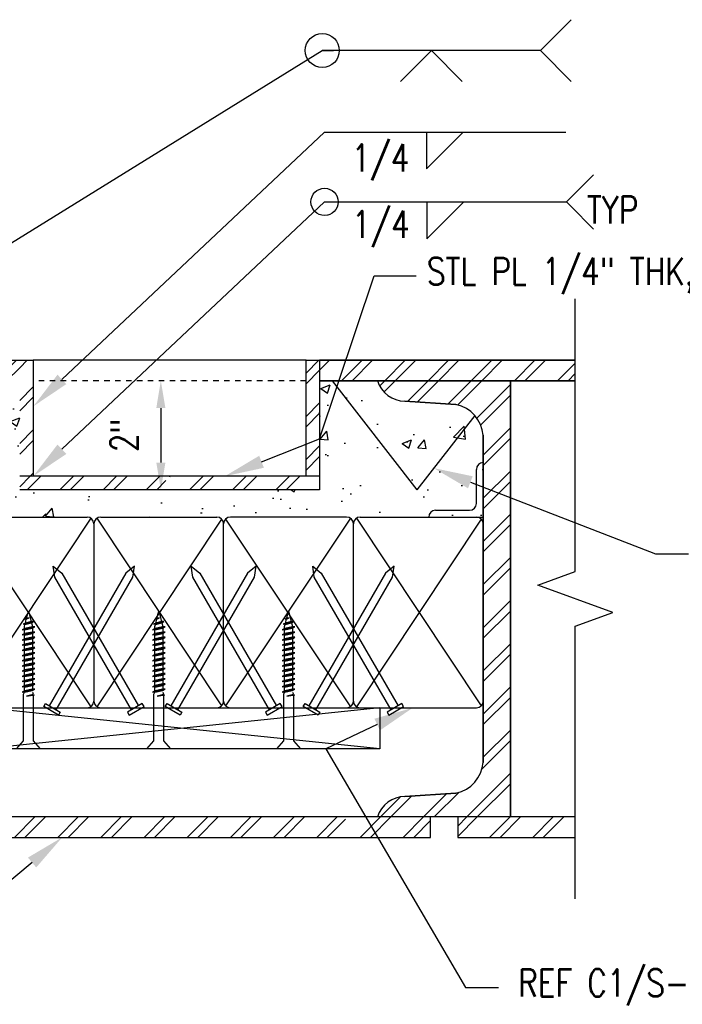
# Model space of a CAD drawing. Header units: inches. Extents: x -39 to 824, y 26 to 218.
# Tile 5 of 13: x 105 to 117, y 46 to 64. Entities that reach past the tile are written whole.
import ezdxf
from ezdxf import colors
from ezdxf.entities.mleader import LeaderData, LeaderLine
from ezdxf.math import Vec2, Vec3

# ---------------------------------------------------------------- set-up
doc = ezdxf.new("R2010")
doc.units = ezdxf.units.IN
doc.header["$MEASUREMENT"] = 0
doc.linetypes.add('Hidden 3_32_', pattern=[0.140625, 0.09375, -0.046875])
for name, color, linetype in [('A-DETL-HDLN', 3, 'Hidden 3_32_'), ('A-DETL-MEDM', 3, 'Continuous'), ('A-DETL-THIN', 1, 'Continuous'), ('G-ANNO-TEXT', 2, 'Continuous'), ('S-ANNO-DIMS', 1, 'Continuous'), ('S-ANNO-NOTE', 2, 'Continuous')]:
    doc.layers.add(name, color=color, linetype=linetype)
doc.layers.add('M-DETL-PATT', color=9, linetype='Continuous', true_color=0x808080)
doc.styles.add('Annotative', font='romans.shx', dxfattribs={"width": 0.8, "height": 0.125})
doc.dimstyles.new('Annotative', dxfattribs={"dimscale": 0, "dimtxt": 0.125, "dimasz": 0.125, "dimexe": 0.18, "dimexo": 0.0625, "dimgap": 0.09375, "dimtad": 1, "dimdec": 3, "dimzin": 3, "dimdsep": 46, "dimlunit": 4, "dimtxsty": 'Annotative', "dimcen": 0.09, "dimclrt": 2, "dimazin": 2, "dimtfac": 1, "dimtdec": 3, "dimtmove": 0, "dimatfit": 0, "dimfxl": 1, "dimtfill": 1, "dimfrac": 2, "dimtolj": 1, "dimtzin": 0, "dimarcsym": 0})
pattern_1 = [(45, (25.9331, -36), (-0.3959798, 0.3959798), []), (45, (25.9331, -35.4), (-0.3959798, 0.3959798), [])]

# ---------------------------------------------------------------- blocks, each defined once
blk = doc.blocks.new('HDR-Si_Weld-Symbol - Bottom-1969923-WELD DETAIL AT DOOR EDGE')
at = {"layer": 'S-ANNO-NOTE'}
for p, q in [((-0.4375, 0), (0.6709, 0)), ((0.0313, -0.1691), (0.2004, 0)), ((0.0313, 0), (0.0313, -0.1691))]:
    blk.add_line(p, q, dxfattribs=at)
blk = doc.blocks.new('HDR-Si_Weld-Symbol - Bottom-1969904-DETAIL AT BOTTOM OF DOOR')
at = {"layer": 'S-ANNO-NOTE'}
for p, q in [((0.6709, 0), (0.7959, 0.125)), ((-0.4375, 0), (0.6709, 0)), ((0.0313, -0.1691), (0.2004, 0)), ((0.0313, 0), (0.0313, -0.1691)), ((0.6709, 0), (0.7959, -0.125))]:
    blk.add_line(p, q, dxfattribs=at)
blk.add_circle((-0.4375, 0), 0.0625, dxfattribs=at)
blk = doc.blocks.new('AWS Weld Sym - V Groove')
at = {"layer": 'S-ANNO-NOTE'}
for p, q in [((-2.0269, 1.6337), (-1.8855, 1.7752)), ((-2.0269, 1.6337), (-3.0269, 1.6337)), ((-2.5269, 1.6337), (-2.6684, 1.4923)), ((-2.5269, 1.6337), (-2.3855, 1.4923)), ((-2.0269, 1.6337), (-1.8855, 1.4923))]:
    blk.add_line(p, q, dxfattribs=at)
blk.add_circle((-3.0269, 1.6337), 0.0781, dxfattribs=at)
blk = doc.blocks.new('*D18')
at = {"layer": 'Defpoints', "color": 0, "transparency": 16777216}
for p in [(109.771, 57.203), (107.109, 55.203), (110.021, 55.203)]:
    blk.add_point(p, dxfattribs=at)
at = {"layer": 'S-ANNO-DIMS', "color": 0, "lineweight": -2, "transparency": 16777216}
blk.add_line((107.109, 56.703), (107.109, 55.703), dxfattribs=at)
at = {"layer": 'S-ANNO-DIMS', "color": 0, "transparency": 16777216}
for points in [[(107.026, 56.703), (107.193, 56.703), (107.109, 57.203)], [(107.026, 55.703), (107.193, 55.703), (107.109, 55.203)]]:
    blk.add_solid(points, dxfattribs=at)
at = {"layer": 'S-ANNO-DIMS', "color": 2, "lineweight": -3, "transparency": 16777216, "insert": (106.437, 56.203), "char_height": 0.5, "attachment_point": 5, "rotation": 90, "style": 'Annotative'}
blk.add_mtext('\\A1;2"', dxfattribs=at)
blk = doc.blocks.new('_None')

msp = doc.modelspace()

# ---------------------------------------------------------------- hatches: boundary and pattern name
at = {"layer": 'M-DETL-PATT', "lineweight": -3}
h = msp.add_hatch(dxfattribs=at)
h.set_pattern_fill('FP_1', color=8, style=0, pattern_type=2)
h.set_pattern_definition(pattern_1)
h.paths.add_polyline_path([(111.1338, 57.2034), (114.7086, 57.2034), (114.7086, 57.5784), (110.0211, 57.5784), (110.0211, 57.2034), (111.0836, 57.2034)])
h.paths.add_polyline_path([(98.5206, 57.2034), (104.5211, 57.2034), (104.5211, 57.5784), (98.5206, 57.5784)])
h = msp.add_hatch(dxfattribs=at)
h.set_pattern_fill('FP_1', color=8, style=0, pattern_type=2)
h.set_pattern_definition(pattern_1)
h.paths.add_polyline_path([(104.5211, 55.4534), (104.7711, 55.4534), (104.7711, 57.5784), (104.5211, 57.5784), (104.5211, 55.8569)])
h = msp.add_hatch(dxfattribs=at)
h.set_pattern_fill('FP_1', color=8, style=0, pattern_type=2)
h.set_pattern_definition(pattern_1)
h.paths.add_polyline_path([(109.7711, 55.4534), (110.0211, 55.4534), (110.0211, 57.5784), (109.7711, 57.5784), (109.7711, 56.2034)])
h = msp.add_hatch(dxfattribs=at)
h.set_pattern_fill('AR-CONC', color=8, scale=0.25, style=0)
h.set_pattern_definition([(50, (0, -36), (1.79315, -0.15688), [0.1875, -2.0625]), (355, (0, -36), (-0.346878, 1.88048), [0.15, -1.65]), (100.4514, (0.1494, -36.013), (1.446272, 1.7236), [0.15935, -1.752855]), (46.1842, (0, -35.5), (2.668103, -0.413798), [0.28125, -3.09375]), (96.6356, (0.2223, -35.5345), (2.336655, 2.435297), [0.239026, -2.629284]), (351.1842, (0, -35.5), (2.336655, 2.435297), [0.225, -2.475]), (21, (0.25, -35.625), (1.492268, -1.006547), [0.1875, -2.0625]), (326, (0.25, -35.625), (0.608288, 1.812875), [0.15, -1.65]), (71.4514, (0.3744, -35.7089), (2.100556, 0.806328), [0.15935, -1.752855]), (37.5, (0, -36), (0.0303996, 0.8322346), [0, -1.63, 0, -1.675, 0, -1.65625]), (7.5, (0, -36), (0.657674, 0.9860293), [0, -0.955, 0, -1.5925, 0, -0.63125]), (327.5, (-0.5575, -36), (1.334556, -0.0563872), [0, -0.625, 0, -1.95, 0, -2.5875]), (317.5, (-0.8075, -36), (1.457965, 0.250262), [0, -0.8125, 0, -1.295, 0, -1.8375])])
h.paths.add_polyline_path([(103.5211, 54.7034), (113.0211, 54.7034), (113.0211, 56.2034), (112.9914, 56.3492), (112.9281, 56.4838), (112.8349, 56.5997), (112.7169, 56.6904), (112.5809, 56.7507), (112.4346, 56.7772), (111.5342, 56.8317), (111.4141, 56.8596), (111.3035, 56.9142), (111.2084, 56.9927), (111.1338, 57.0908), (111.0836, 57.2034), (110.0211, 57.2034), (110.0211, 55.2034), (104.5211, 55.2034), (104.5211, 57.2034), (103.5211, 57.2034), (103.5211, 53.9479)])
h.paths.add_polyline_path([(98.5206, 53.8144), (99.5211, 53.8144), (99.5211, 57.2034), (98.5206, 57.2034), (98.5206, 53.9479)])
h = msp.add_hatch(dxfattribs=at)
h.set_pattern_fill('FP_1', color=8, style=0, pattern_type=2)
h.set_pattern_definition(pattern_1)
h.paths.add_polyline_path([(111.0836, 49.2034), (113.5211, 49.2034), (113.5211, 57.2034), (111.0836, 57.2034), (111.1389, 57.0823), (111.2224, 56.9786), (111.329, 56.8988), (111.4519, 56.8476), (111.5836, 56.8284), (112.5211, 56.7659), (112.6735, 56.7139), (112.8076, 56.6248), (112.9146, 56.5045), (112.9886, 56.355), (113.0211, 56.2034), (113.0211, 50.2034), (112.9874, 50.046), (112.9146, 49.9023), (112.8076, 49.782), (112.6735, 49.6929), (112.5211, 49.6409), (111.5836, 49.5784), (111.4519, 49.5592), (111.329, 49.5081), (111.2224, 49.4282), (111.1389, 49.3245)])
h = msp.add_hatch(dxfattribs=at)
h.set_pattern_fill('FP_1', color=8, style=0, pattern_type=2)
h.set_pattern_definition(pattern_1)
h.paths.add_polyline_path([(108.817, 55.2034), (110.0211, 55.2034), (110.0211, 55.4534), (107.2738, 55.4534), (107.2321, 55.2034), (108.4629, 55.2034)])
h.paths.add_polyline_path([(105.1922, 55.2034), (107.2321, 55.2034), (107.1905, 55.4534), (104.5211, 55.4534), (104.5211, 55.2034), (104.7711, 55.2034)])
h = msp.add_hatch(dxfattribs=at)
h.set_pattern_fill('FP_1', color=8, style=0, pattern_type=2)
h.set_pattern_definition(pattern_1)
h.paths.add_polyline_path([(110.6957, 48.8284), (112.0524, 48.8284), (112.0524, 49.2034), (110.5851, 49.2034), (110.6957, 49.0181), (110.5404, 48.9574), (110.4887, 49.2034), (103.0211, 49.2034), (103.0211, 48.8284), (110.5676, 48.8284)])
h.paths.add_polyline_path([(98.5206, 48.8284), (100.0211, 48.8284), (100.0211, 49.2034), (98.5206, 49.2034)])
h = msp.add_hatch(dxfattribs=at)
h.set_pattern_fill('FP_1', color=8, style=0, pattern_type=2)
h.set_pattern_definition(pattern_1)
h.paths.add_polyline_path([(114.7086, 48.8284), (114.7086, 49.2034), (112.5524, 49.2034), (112.5524, 48.8284)])

# ---------------------------------------------------------------- linework, layer by layer
at = {"layer": 'A-DETL-HDLN', "lineweight": -3}
msp.add_line((109.7711, 57.2034), (104.7711, 57.2034), dxfattribs=at)
at = {"layer": 'A-DETL-MEDM', "lineweight": -3}
for p, q in [((98.5206, 57.5784), (104.7711, 57.5784)), ((104.7711, 57.5784), (104.7711, 55.4534)), ((109.7711, 57.5784), (114.7086, 57.5784)), ((109.7711, 55.4534), (109.7711, 57.5784)), ((110.0211, 57.5784), (110.0211, 55.2034)), ((114.7086, 57.2034), (110.0211, 57.2034)), ((110.2499, 57.2034), (111.8043, 55.2034)), ((113.5211, 57.2034), (113.5211, 49.2034)), ((112.5211, 56.7659), (111.5836, 56.8284)), ((112.865, 56.5681), (111.8043, 55.2034)), ((113.0211, 50.2034), (113.0211, 56.2034)), ((110.0211, 55.4534), (104.5211, 55.4534)), ((110.0211, 55.2034), (104.5211, 55.2034)), ((111.5836, 49.5784), (112.5211, 49.6409)), ((114.7086, 49.2034), (98.5206, 49.2034)), ((112.0524, 48.8284), (112.0524, 49.2034)), ((112.5524, 49.2034), (112.5524, 48.8284)), ((103.0211, 48.8284), (112.0524, 48.8284)), ((112.5524, 48.8284), (114.7086, 48.8284))]:
    msp.add_line(p, q, dxfattribs=at)
for centre, radius, start, end in [((111.5945, 57.3637), 0.5354, 197.42154, 268.83867), ((112.3967, 56.1519), 0.6265, 4.71621, 78.55085), ((112.3967, 50.2549), 0.6265, 281.44913, 355.28379), ((111.5945, 49.0431), 0.5354, 91.16134, 162.57846)]:
    msp.add_arc(centre, radius, start, end, dxfattribs=at)
at = {"layer": 'A-DETL-THIN', "lineweight": -3}
for p, q in [((111.02, 59.1276), (111.7933, 59.1276)), ((114.7086, 53.7034), (114.7086, 58.7034)), ((109.7711, 57.5784), (104.7711, 57.5784)), ((114.7086, 57.5784), (110.0211, 57.5784)), ((110.0211, 57.5784), (110.0211, 57.2034)), ((110.0211, 57.2034), (114.7086, 57.2034)), ((113.5211, 49.2034), (113.5211, 57.2034)), ((111.5836, 56.8284), (112.5211, 56.7659)), ((113.0211, 56.2034), (113.0211, 50.2034)), ((112.8961, 54.9534), (112.8961, 55.5784)), ((112.1461, 54.8284), (112.7711, 54.8284)), ((103.5211, 54.7034), (105.7561, 54.7034)), ((105.8244, 54.6831), (103.5376, 51.24)), ((103.5376, 54.6668), (105.8242, 51.2236)), ((105.8811, 54.5784), (105.8811, 51.3284)), ((105.9377, 54.6831), (108.2245, 51.24)), ((108.2245, 54.6668), (105.9379, 51.2236)), ((106.0061, 54.7034), (108.1361, 54.7034)), ((108.2611, 51.3284), (108.2611, 54.5784)), ((110.5845, 54.6831), (108.2977, 51.24)), ((108.2977, 54.6668), (110.5843, 51.2236)), ((110.5161, 54.7034), (108.3861, 54.7034)), ((110.6411, 51.3284), (110.6411, 54.5784)), ((110.6977, 54.6831), (112.9845, 51.24)), ((112.9845, 54.6668), (110.6979, 51.2236)), ((110.7661, 54.7034), (113.0211, 54.7034)), ((106.4702, 53.6761), (105.064, 51.2404)), ((105.1637, 53.6021), (105.1341, 53.8015)), ((105.1341, 53.8015), (105.2919, 53.6761)), ((105.2919, 53.6761), (106.6981, 51.2404)), ((106.6281, 53.8015), (106.4702, 53.6761)), ((106.5984, 53.6021), (106.6281, 53.8015)), ((108.6997, 53.6761), (107.2935, 51.2404)), ((107.6943, 53.6021), (107.6646, 53.8015)), ((107.6646, 53.8015), (107.8224, 53.6761)), ((107.8224, 53.6761), (109.2287, 51.2404)), ((108.8575, 53.8015), (108.6997, 53.6761)), ((108.8279, 53.6021), (108.8575, 53.8015)), ((111.2302, 53.6761), (109.824, 51.2404)), ((109.9238, 53.6021), (109.8941, 53.8015)), ((109.8941, 53.8015), (110.0519, 53.6761)), ((110.0519, 53.6761), (111.4582, 51.2404)), ((111.3881, 53.8015), (111.2302, 53.6761)), ((111.3584, 53.6021), (111.3881, 53.8015)), ((114.0217, 53.4534), (114.7086, 53.7034)), ((106.57, 51.1664), (105.1637, 53.6021)), ((105.1921, 51.1664), (106.5984, 53.6021)), ((107.4216, 51.1664), (108.8279, 53.6021)), ((109.1005, 51.1664), (107.6943, 53.6021)), ((111.33, 51.1664), (109.9238, 53.6021)), ((109.9522, 51.1664), (111.3584, 53.6021)), ((115.3955, 52.9534), (114.0217, 53.4534)), ((104.6472, 52.8462), (104.6809, 52.9773)), ((104.6809, 52.9773), (104.7305, 52.7847)), ((107.0373, 52.8462), (107.0711, 52.9773)), ((107.0711, 52.9773), (107.1206, 52.7847)), ((109.4173, 52.8462), (109.4511, 52.9773)), ((109.4511, 52.9773), (109.5007, 52.7847)), ((114.7086, 52.7034), (115.3955, 52.9534)), ((104.5822, 52.7357), (104.7746, 52.7847)), ((104.6248, 52.7592), (104.5822, 52.7357)), ((104.6182, 52.8291), (104.6931, 52.8562)), ((104.6472, 52.8462), (104.6182, 52.8291)), ((104.6183, 52.7339), (104.737, 52.7644)), ((104.6248, 52.7592), (104.6427, 52.829)), ((104.7305, 52.7847), (104.6248, 52.7592)), ((104.6427, 52.829), (104.6931, 52.8562)), ((104.6931, 52.8562), (104.6472, 52.8462)), ((104.7746, 52.7847), (104.7305, 52.7847)), ((104.7358, 52.7641), (104.7531, 52.6971)), ((104.737, 52.7644), (104.7746, 52.7847)), ((106.9723, 52.7357), (107.1648, 52.7847)), ((107.0149, 52.7592), (106.9723, 52.7357)), ((107.0083, 52.8291), (107.0832, 52.8562)), ((107.0373, 52.8462), (107.0083, 52.8291)), ((107.0084, 52.7339), (107.1272, 52.7644)), ((107.0149, 52.7592), (107.0329, 52.829)), ((107.1206, 52.7847), (107.0149, 52.7592)), ((107.0329, 52.829), (107.0832, 52.8562)), ((107.0832, 52.8562), (107.0373, 52.8462)), ((107.1648, 52.7847), (107.1206, 52.7847)), ((107.126, 52.7641), (107.1432, 52.6971)), ((107.1272, 52.7644), (107.1648, 52.7847)), ((109.3523, 52.7357), (109.5448, 52.7847)), ((109.3949, 52.7592), (109.3523, 52.7357)), ((109.3883, 52.8291), (109.4632, 52.8562)), ((109.4173, 52.8462), (109.3883, 52.8291)), ((109.3884, 52.7339), (109.5072, 52.7644)), ((109.3949, 52.7592), (109.4129, 52.829)), ((109.5007, 52.7847), (109.3949, 52.7592)), ((109.4129, 52.829), (109.4632, 52.8562)), ((109.4632, 52.8562), (109.4173, 52.8462)), ((109.5448, 52.7847), (109.5007, 52.7847)), ((109.506, 52.7641), (109.5232, 52.6971)), ((109.5072, 52.7644), (109.5448, 52.7847)), ((104.5662, 52.6369), (104.7972, 52.6893)), ((104.6088, 52.6604), (104.5662, 52.6369)), ((104.6088, 52.6336), (104.5662, 52.6369)), ((104.5662, 52.5416), (104.7972, 52.5941)), ((104.6088, 52.5652), (104.5662, 52.5416)), ((104.6183, 52.7339), (104.5822, 52.7357)), ((104.6088, 52.6971), (104.6183, 52.7339)), ((104.6088, 52.6604), (104.6088, 52.6971)), ((104.7531, 52.6893), (104.6088, 52.6604)), ((104.6088, 52.6336), (104.7531, 52.6624)), ((104.6088, 52.5652), (104.6088, 52.6336)), ((104.7531, 52.5941), (104.6088, 52.5652)), ((104.6088, 52.5383), (104.7531, 52.5672)), ((104.7531, 52.6624), (104.7972, 52.6893)), ((104.7972, 52.6893), (104.7531, 52.6893)), ((104.7531, 52.6624), (104.7531, 52.5941)), ((104.7531, 52.5672), (104.7972, 52.5941)), ((104.7972, 52.5941), (104.7531, 52.5941)), ((104.7531, 52.5672), (104.7531, 52.4988)), ((106.9563, 52.6369), (107.1873, 52.6893)), ((106.9989, 52.6604), (106.9563, 52.6369)), ((106.9989, 52.6336), (106.9563, 52.6369)), ((106.9563, 52.5416), (107.1873, 52.5941)), ((106.9989, 52.5652), (106.9563, 52.5416)), ((107.0084, 52.7339), (106.9723, 52.7357)), ((106.9989, 52.6971), (107.0084, 52.7339)), ((106.9989, 52.6604), (106.9989, 52.6971)), ((107.1432, 52.6893), (106.9989, 52.6604)), ((106.9989, 52.6336), (107.1432, 52.6624)), ((106.9989, 52.5652), (106.9989, 52.6336)), ((107.1432, 52.5941), (106.9989, 52.5652)), ((106.9989, 52.5383), (107.1432, 52.5672)), ((107.1432, 52.6624), (107.1873, 52.6893)), ((107.1873, 52.6893), (107.1432, 52.6893)), ((107.1432, 52.6624), (107.1432, 52.5941)), ((107.1432, 52.5672), (107.1873, 52.5941)), ((107.1873, 52.5941), (107.1432, 52.5941)), ((107.1432, 52.5672), (107.1432, 52.4988)), ((109.3363, 52.6369), (109.5673, 52.6893)), ((109.3789, 52.6604), (109.3363, 52.6369)), ((109.3789, 52.6336), (109.3363, 52.6369)), ((109.3363, 52.5416), (109.5673, 52.5941)), ((109.3789, 52.5652), (109.3363, 52.5416)), ((109.3884, 52.7339), (109.3523, 52.7357)), ((109.3789, 52.6971), (109.3884, 52.7339)), ((109.3789, 52.6604), (109.3789, 52.6971)), ((109.5232, 52.6893), (109.3789, 52.6604)), ((109.3789, 52.6336), (109.5232, 52.6624)), ((109.3789, 52.5652), (109.3789, 52.6336)), ((109.5232, 52.5941), (109.3789, 52.5652)), ((109.3789, 52.5383), (109.5232, 52.5672)), ((109.5232, 52.6624), (109.5673, 52.6893)), ((109.5673, 52.6893), (109.5232, 52.6893)), ((109.5232, 52.6624), (109.5232, 52.5941)), ((109.5232, 52.5672), (109.5673, 52.5941)), ((109.5673, 52.5941), (109.5232, 52.5941)), ((109.5232, 52.5672), (109.5232, 52.4988)), ((114.7086, 47.7034), (114.7086, 52.7034)), ((104.6088, 52.5383), (104.5662, 52.5416)), ((104.5662, 52.4464), (104.7972, 52.4988)), ((104.6088, 52.4699), (104.5662, 52.4464)), ((104.6088, 52.4431), (104.5662, 52.4464)), ((104.5662, 52.3511), (104.7972, 52.4036)), ((104.6088, 52.4699), (104.6088, 52.5383)), ((104.7531, 52.4988), (104.6088, 52.4699)), ((104.6088, 52.4431), (104.7531, 52.4719)), ((104.6088, 52.3747), (104.6088, 52.4431)), ((104.7531, 52.4036), (104.6088, 52.3747)), ((104.6088, 52.3478), (104.7531, 52.3766)), ((104.7531, 52.4719), (104.7972, 52.4988)), ((104.7972, 52.4988), (104.7531, 52.4988)), ((104.7531, 52.4719), (104.7531, 52.4036)), ((104.7531, 52.3766), (104.7972, 52.4036)), ((104.7972, 52.4036), (104.7531, 52.4036)), ((104.7531, 52.3766), (104.7531, 52.3083)), ((106.9989, 52.5383), (106.9563, 52.5416)), ((106.9563, 52.4464), (107.1873, 52.4988)), ((106.9989, 52.4699), (106.9563, 52.4464)), ((106.9989, 52.4431), (106.9563, 52.4464)), ((106.9563, 52.3511), (107.1873, 52.4036)), ((106.9989, 52.4699), (106.9989, 52.5383)), ((107.1432, 52.4988), (106.9989, 52.4699)), ((106.9989, 52.4431), (107.1432, 52.4719)), ((106.9989, 52.3747), (106.9989, 52.4431)), ((107.1432, 52.4036), (106.9989, 52.3747)), ((106.9989, 52.3478), (107.1432, 52.3766)), ((107.1432, 52.4719), (107.1873, 52.4988)), ((107.1873, 52.4988), (107.1432, 52.4988)), ((107.1432, 52.4719), (107.1432, 52.4036)), ((107.1432, 52.3766), (107.1873, 52.4036)), ((107.1873, 52.4036), (107.1432, 52.4036)), ((107.1432, 52.3766), (107.1432, 52.3083)), ((109.3789, 52.5383), (109.3363, 52.5416)), ((109.3363, 52.4464), (109.5673, 52.4988)), ((109.3789, 52.4699), (109.3363, 52.4464)), ((109.3789, 52.4431), (109.3363, 52.4464)), ((109.3363, 52.3511), (109.5673, 52.4036)), ((109.3789, 52.4699), (109.3789, 52.5383)), ((109.5232, 52.4988), (109.3789, 52.4699)), ((109.3789, 52.4431), (109.5232, 52.4719)), ((109.3789, 52.3747), (109.3789, 52.4431)), ((109.5232, 52.4036), (109.3789, 52.3747)), ((109.3789, 52.3478), (109.5232, 52.3766)), ((109.5232, 52.4719), (109.5673, 52.4988)), ((109.5673, 52.4988), (109.5232, 52.4988)), ((109.5232, 52.4719), (109.5232, 52.4036)), ((109.5232, 52.3766), (109.5673, 52.4036)), ((109.5673, 52.4036), (109.5232, 52.4036)), ((109.5232, 52.3766), (109.5232, 52.3083)), ((104.6088, 52.3747), (104.5662, 52.3511)), ((104.6088, 52.3478), (104.5662, 52.3511)), ((104.5662, 52.2559), (104.7972, 52.3083)), ((104.6088, 52.2794), (104.5662, 52.2559)), ((104.6088, 52.2526), (104.5662, 52.2559)), ((104.5662, 52.1606), (104.7972, 52.2131)), ((104.6088, 52.2794), (104.6088, 52.3478)), ((104.7531, 52.3083), (104.6088, 52.2794)), ((104.6088, 52.2526), (104.7531, 52.2814)), ((104.6088, 52.1842), (104.6088, 52.2526)), ((104.7531, 52.2131), (104.6088, 52.1842)), ((104.7531, 52.2814), (104.7972, 52.3083)), ((104.7972, 52.3083), (104.7531, 52.3083)), ((104.7531, 52.2814), (104.7531, 52.2131)), ((104.7531, 52.1861), (104.7972, 52.2131)), ((104.7972, 52.2131), (104.7531, 52.2131)), ((106.9989, 52.3747), (106.9563, 52.3511)), ((106.9989, 52.3478), (106.9563, 52.3511)), ((106.9563, 52.2559), (107.1873, 52.3083)), ((106.9989, 52.2794), (106.9563, 52.2559)), ((106.9989, 52.2526), (106.9563, 52.2559)), ((106.9563, 52.1606), (107.1873, 52.2131)), ((106.9989, 52.2794), (106.9989, 52.3478)), ((107.1432, 52.3083), (106.9989, 52.2794)), ((106.9989, 52.2526), (107.1432, 52.2814)), ((106.9989, 52.1842), (106.9989, 52.2526)), ((107.1432, 52.2131), (106.9989, 52.1842)), ((107.1432, 52.2814), (107.1873, 52.3083)), ((107.1873, 52.3083), (107.1432, 52.3083)), ((107.1432, 52.2814), (107.1432, 52.2131)), ((107.1432, 52.1861), (107.1873, 52.2131)), ((107.1873, 52.2131), (107.1432, 52.2131)), ((109.3789, 52.3747), (109.3363, 52.3511)), ((109.3789, 52.3478), (109.3363, 52.3511)), ((109.3363, 52.2559), (109.5673, 52.3083)), ((109.3789, 52.2794), (109.3363, 52.2559)), ((109.3789, 52.2526), (109.3363, 52.2559)), ((109.3363, 52.1606), (109.5673, 52.2131)), ((109.3789, 52.2794), (109.3789, 52.3478)), ((109.5232, 52.3083), (109.3789, 52.2794)), ((109.3789, 52.2526), (109.5232, 52.2814)), ((109.3789, 52.1842), (109.3789, 52.2526)), ((109.5232, 52.2131), (109.3789, 52.1842)), ((109.5232, 52.2814), (109.5673, 52.3083)), ((109.5673, 52.3083), (109.5232, 52.3083)), ((109.5232, 52.2814), (109.5232, 52.2131)), ((109.5232, 52.1861), (109.5673, 52.2131)), ((109.5673, 52.2131), (109.5232, 52.2131)), ((104.6088, 52.1842), (104.5662, 52.1606)), ((104.6088, 52.1573), (104.5662, 52.1606)), ((104.5662, 52.0654), (104.7972, 52.1178)), ((104.6088, 52.0889), (104.5662, 52.0654)), ((104.6088, 52.062), (104.5662, 52.0654)), ((104.5662, 51.9701), (104.7972, 52.0225)), ((104.6088, 52.1573), (104.7531, 52.1861)), ((104.6088, 52.0889), (104.6088, 52.1573)), ((104.7531, 52.1178), (104.6088, 52.0889)), ((104.6088, 52.062), (104.7531, 52.0909)), ((104.6088, 51.9937), (104.6088, 52.062)), ((104.7531, 52.0225), (104.6088, 51.9937)), ((104.7531, 52.1861), (104.7531, 52.1178)), ((104.7531, 52.0909), (104.7972, 52.1178)), ((104.7972, 52.1178), (104.7531, 52.1178)), ((104.7531, 52.0909), (104.7531, 52.0225)), ((104.7531, 51.9956), (104.7972, 52.0225)), ((104.7972, 52.0225), (104.7531, 52.0225)), ((106.9989, 52.1842), (106.9563, 52.1606)), ((106.9989, 52.1573), (106.9563, 52.1606)), ((106.9563, 52.0654), (107.1873, 52.1178)), ((106.9989, 52.0889), (106.9563, 52.0654)), ((106.9989, 52.062), (106.9563, 52.0654)), ((106.9563, 51.9701), (107.1873, 52.0225)), ((106.9989, 52.1573), (107.1432, 52.1861)), ((106.9989, 52.0889), (106.9989, 52.1573)), ((107.1432, 52.1178), (106.9989, 52.0889)), ((106.9989, 52.062), (107.1432, 52.0909)), ((106.9989, 51.9937), (106.9989, 52.062)), ((107.1432, 52.0225), (106.9989, 51.9937)), ((107.1432, 52.1861), (107.1432, 52.1178)), ((107.1432, 52.0909), (107.1873, 52.1178)), ((107.1873, 52.1178), (107.1432, 52.1178)), ((107.1432, 52.0909), (107.1432, 52.0225)), ((107.1432, 51.9956), (107.1873, 52.0225)), ((107.1873, 52.0225), (107.1432, 52.0225)), ((109.3789, 52.1842), (109.3363, 52.1606)), ((109.3789, 52.1573), (109.3363, 52.1606)), ((109.3363, 52.0654), (109.5673, 52.1178)), ((109.3789, 52.0889), (109.3363, 52.0654)), ((109.3789, 52.062), (109.3363, 52.0654)), ((109.3363, 51.9701), (109.5673, 52.0225)), ((109.3789, 52.1573), (109.5232, 52.1861)), ((109.3789, 52.0889), (109.3789, 52.1573)), ((109.5232, 52.1178), (109.3789, 52.0889)), ((109.3789, 52.062), (109.5232, 52.0909)), ((109.3789, 51.9937), (109.3789, 52.062)), ((109.5232, 52.0225), (109.3789, 51.9937)), ((109.5232, 52.1861), (109.5232, 52.1178)), ((109.5232, 52.0909), (109.5673, 52.1178)), ((109.5673, 52.1178), (109.5232, 52.1178)), ((109.5232, 52.0909), (109.5232, 52.0225)), ((109.5232, 51.9956), (109.5673, 52.0225)), ((109.5673, 52.0225), (109.5232, 52.0225)), ((104.6088, 51.9937), (104.5662, 51.9701)), ((104.6088, 51.9668), (104.5662, 51.9701)), ((104.5662, 51.8748), (104.7972, 51.9273)), ((104.6088, 51.8984), (104.5662, 51.8748)), ((104.6088, 51.8715), (104.5662, 51.8748)), ((104.6088, 51.9668), (104.7531, 51.9956)), ((104.6088, 51.8984), (104.6088, 51.9668)), ((104.7531, 51.9273), (104.6088, 51.8984)), ((104.6088, 51.8715), (104.7531, 51.9004)), ((104.6088, 51.8031), (104.6088, 51.8715)), ((104.7531, 51.9956), (104.7531, 51.9273)), ((104.7531, 51.9004), (104.7972, 51.9273)), ((104.7972, 51.9273), (104.7531, 51.9273)), ((104.7531, 51.9004), (104.7531, 51.832)), ((106.9989, 51.9937), (106.9563, 51.9701)), ((106.9989, 51.9668), (106.9563, 51.9701)), ((106.9563, 51.8748), (107.1873, 51.9273)), ((106.9989, 51.8984), (106.9563, 51.8748)), ((106.9989, 51.8715), (106.9563, 51.8748)), ((106.9989, 51.9668), (107.1432, 51.9956)), ((106.9989, 51.8984), (106.9989, 51.9668)), ((107.1432, 51.9273), (106.9989, 51.8984)), ((106.9989, 51.8715), (107.1432, 51.9004)), ((106.9989, 51.8031), (106.9989, 51.8715)), ((107.1432, 51.9956), (107.1432, 51.9273)), ((107.1432, 51.9004), (107.1873, 51.9273)), ((107.1873, 51.9273), (107.1432, 51.9273)), ((107.1432, 51.9004), (107.1432, 51.832)), ((109.3789, 51.9937), (109.3363, 51.9701)), ((109.3789, 51.9668), (109.3363, 51.9701)), ((109.3363, 51.8748), (109.5673, 51.9273)), ((109.3789, 51.8984), (109.3363, 51.8748)), ((109.3789, 51.8715), (109.3363, 51.8748)), ((109.3789, 51.9668), (109.5232, 51.9956)), ((109.3789, 51.8984), (109.3789, 51.9668)), ((109.5232, 51.9273), (109.3789, 51.8984)), ((109.3789, 51.8715), (109.5232, 51.9004)), ((109.3789, 51.8031), (109.3789, 51.8715)), ((109.5232, 51.9956), (109.5232, 51.9273)), ((109.5232, 51.9004), (109.5673, 51.9273)), ((109.5673, 51.9273), (109.5232, 51.9273)), ((109.5232, 51.9004), (109.5232, 51.832)), ((104.5662, 51.7796), (104.7972, 51.832)), ((104.6088, 51.8031), (104.5662, 51.7796)), ((104.6088, 51.7763), (104.5662, 51.7796)), ((104.5662, 51.6843), (104.7972, 51.7368)), ((104.6088, 51.7079), (104.5662, 51.6843)), ((104.6088, 51.681), (104.5662, 51.6843)), ((104.7531, 51.832), (104.6088, 51.8031)), ((104.6088, 51.7763), (104.7531, 51.8051)), ((104.6088, 51.7079), (104.6088, 51.7763)), ((104.7531, 51.7368), (104.6088, 51.7079)), ((104.6088, 51.681), (104.7531, 51.7099)), ((104.6088, 51.6126), (104.6088, 51.681)), ((104.7531, 51.8051), (104.7972, 51.832)), ((104.7972, 51.832), (104.7531, 51.832)), ((104.7531, 51.8051), (104.7531, 51.7368)), ((104.7531, 51.7099), (104.7972, 51.7368)), ((104.7972, 51.7368), (104.7531, 51.7368)), ((104.7531, 51.7099), (104.7531, 51.6415)), ((106.9563, 51.7796), (107.1873, 51.832)), ((106.9989, 51.8031), (106.9563, 51.7796)), ((106.9989, 51.7763), (106.9563, 51.7796)), ((106.9563, 51.6843), (107.1873, 51.7368)), ((106.9989, 51.7079), (106.9563, 51.6843)), ((106.9989, 51.681), (106.9563, 51.6843)), ((107.1432, 51.832), (106.9989, 51.8031)), ((106.9989, 51.7763), (107.1432, 51.8051)), ((106.9989, 51.7079), (106.9989, 51.7763)), ((107.1432, 51.7368), (106.9989, 51.7079)), ((106.9989, 51.681), (107.1432, 51.7099)), ((106.9989, 51.6126), (106.9989, 51.681)), ((107.1432, 51.8051), (107.1873, 51.832)), ((107.1873, 51.832), (107.1432, 51.832)), ((107.1432, 51.8051), (107.1432, 51.7368)), ((107.1432, 51.7099), (107.1873, 51.7368)), ((107.1873, 51.7368), (107.1432, 51.7368)), ((107.1432, 51.7099), (107.1432, 51.6415)), ((109.3363, 51.7796), (109.5673, 51.832)), ((109.3789, 51.8031), (109.3363, 51.7796)), ((109.3789, 51.7763), (109.3363, 51.7796)), ((109.3363, 51.6843), (109.5673, 51.7368)), ((109.3789, 51.7079), (109.3363, 51.6843)), ((109.3789, 51.681), (109.3363, 51.6843)), ((109.5232, 51.832), (109.3789, 51.8031)), ((109.3789, 51.7763), (109.5232, 51.8051)), ((109.3789, 51.7079), (109.3789, 51.7763)), ((109.5232, 51.7368), (109.3789, 51.7079)), ((109.3789, 51.681), (109.5232, 51.7099)), ((109.3789, 51.6126), (109.3789, 51.681)), ((109.5232, 51.8051), (109.5673, 51.832)), ((109.5673, 51.832), (109.5232, 51.832)), ((109.5232, 51.8051), (109.5232, 51.7368)), ((109.5232, 51.7099), (109.5673, 51.7368)), ((109.5673, 51.7368), (109.5232, 51.7368)), ((109.5232, 51.7099), (109.5232, 51.6415)), ((104.5662, 51.5891), (104.7972, 51.6415)), ((104.6088, 51.6126), (104.5662, 51.5891)), ((104.6088, 51.5858), (104.5662, 51.5891)), ((104.5662, 51.4938), (104.7972, 51.5463)), ((104.6088, 51.5174), (104.5662, 51.4938)), ((104.6088, 51.4905), (104.5662, 51.4938)), ((104.5924, 51.4534), (104.6088, 51.4905)), ((104.7531, 51.6415), (104.6088, 51.6126)), ((104.6088, 51.5858), (104.7531, 51.6146)), ((104.6088, 51.5174), (104.6088, 51.5858)), ((104.7531, 51.5463), (104.6088, 51.5174)), ((104.6088, 51.4905), (104.7531, 51.5193)), ((104.7531, 51.6146), (104.7972, 51.6415)), ((104.7972, 51.6415), (104.7531, 51.6415)), ((104.7531, 51.6146), (104.7531, 51.5463)), ((104.7531, 51.5193), (104.7972, 51.5463)), ((104.7972, 51.5463), (104.7531, 51.5463)), ((104.7531, 51.4905), (104.7695, 51.4534)), ((106.9563, 51.5891), (107.1873, 51.6415)), ((106.9989, 51.6126), (106.9563, 51.5891)), ((106.9989, 51.5858), (106.9563, 51.5891)), ((106.9563, 51.4938), (107.1873, 51.5463)), ((106.9989, 51.5174), (106.9563, 51.4938)), ((106.9989, 51.4905), (106.9563, 51.4938)), ((106.9825, 51.4534), (106.9989, 51.4905)), ((107.1432, 51.6415), (106.9989, 51.6126)), ((106.9989, 51.5858), (107.1432, 51.6146)), ((106.9989, 51.5174), (106.9989, 51.5858)), ((107.1432, 51.5463), (106.9989, 51.5174)), ((106.9989, 51.4905), (107.1432, 51.5193)), ((107.1432, 51.6146), (107.1873, 51.6415)), ((107.1873, 51.6415), (107.1432, 51.6415)), ((107.1432, 51.6146), (107.1432, 51.5463)), ((107.1432, 51.5193), (107.1873, 51.5463)), ((107.1873, 51.5463), (107.1432, 51.5463)), ((107.1432, 51.4905), (107.1596, 51.4534)), ((109.3363, 51.5891), (109.5673, 51.6415)), ((109.3789, 51.6126), (109.3363, 51.5891)), ((109.3789, 51.5858), (109.3363, 51.5891)), ((109.3363, 51.4938), (109.5673, 51.5463)), ((109.3789, 51.5174), (109.3363, 51.4938)), ((109.3789, 51.4905), (109.3363, 51.4938)), ((109.3625, 51.4534), (109.3789, 51.4905)), ((109.5232, 51.6415), (109.3789, 51.6126)), ((109.3789, 51.5858), (109.5232, 51.6146)), ((109.3789, 51.5174), (109.3789, 51.5858)), ((109.5232, 51.5463), (109.3789, 51.5174)), ((109.3789, 51.4905), (109.5232, 51.5193)), ((109.5232, 51.6146), (109.5673, 51.6415)), ((109.5673, 51.6415), (109.5232, 51.6415)), ((109.5232, 51.6146), (109.5232, 51.5463)), ((109.5232, 51.5193), (109.5673, 51.5463)), ((109.5673, 51.5463), (109.5232, 51.5463)), ((109.5232, 51.4905), (109.5397, 51.4534)), ((104.5924, 50.5998), (104.5924, 51.4534)), ((104.7695, 51.4458), (104.6488, 51.4151)), ((104.6488, 51.4151), (104.7931, 51.4424)), ((104.7695, 51.4379), (104.7695, 50.5998)), ((106.9825, 50.5998), (106.9825, 51.4534)), ((107.1596, 51.4458), (107.039, 51.4151)), ((107.039, 51.4151), (107.1833, 51.4424)), ((107.1596, 51.4379), (107.1596, 50.5998)), ((109.3625, 50.5998), (109.3625, 51.4534)), ((109.5397, 51.4458), (109.419, 51.4151)), ((109.419, 51.4151), (109.5633, 51.4424)), ((109.5397, 51.4379), (109.5397, 50.5998)), ((103.626, 51.2034), (112.8961, 51.2034)), ((111.1255, 50.4534), (103.8755, 51.2034)), ((111.1255, 51.2034), (103.8755, 50.4534)), ((104.9615, 51.2274), (104.9927, 51.2815)), ((105.2321, 51.0712), (104.9615, 51.2274)), ((104.9927, 51.2815), (105.2634, 51.1253)), ((105.2634, 51.1253), (105.2321, 51.0712)), ((106.7694, 51.2815), (106.4987, 51.1253)), ((106.4987, 51.1253), (106.53, 51.0712)), ((106.53, 51.0712), (106.8006, 51.2274)), ((106.8006, 51.2274), (106.7694, 51.2815)), ((107.191, 51.2274), (107.2222, 51.2815)), ((107.4616, 51.0712), (107.191, 51.2274)), ((107.2222, 51.2815), (107.4929, 51.1253)), ((107.4929, 51.1253), (107.4616, 51.0712)), ((109.2999, 51.2815), (109.0293, 51.1253)), ((109.0293, 51.1253), (109.0605, 51.0712)), ((109.0605, 51.0712), (109.3312, 51.2274)), ((109.3312, 51.2274), (109.2999, 51.2815)), ((109.7215, 51.2274), (109.7528, 51.2815)), ((109.9922, 51.0712), (109.7215, 51.2274)), ((109.7528, 51.2815), (110.0234, 51.1253)), ((110.0234, 51.1253), (109.9922, 51.0712)), ((111.1255, 51.2034), (111.1255, 50.4534)), ((111.5294, 51.2815), (111.2588, 51.1253)), ((111.2588, 51.1253), (111.29, 51.0712)), ((111.29, 51.0712), (111.5607, 51.2274)), ((111.5607, 51.2274), (111.5294, 51.2815)), ((104.4645, 50.4534), (104.5924, 50.5998)), ((104.7695, 50.5998), (104.8974, 50.4534)), ((106.8546, 50.4534), (106.9825, 50.5998)), ((107.1596, 50.5998), (107.2875, 50.4534)), ((109.2347, 50.4534), (109.3625, 50.5998)), ((109.5397, 50.5998), (109.6675, 50.4534)), ((111.1255, 50.4534), (103.8755, 50.4534)), ((112.5211, 49.6409), (111.5836, 49.5784)), ((110.4887, 49.2034), (98.5206, 49.2034)), ((114.7086, 49.2034), (110.5851, 49.2034)), ((112.0524, 48.8284), (112.0524, 49.2034)), ((112.5524, 49.2034), (112.5524, 48.8284)), ((103.0211, 48.8284), (112.0524, 48.8284)), ((112.5524, 48.8284), (114.7086, 48.8284))]:
    msp.add_line(p, q, dxfattribs=at)
for centre, radius, start, end in [((111.5945, 57.3637), 0.5354, 197.42154, 268.83867), ((112.3967, 56.1519), 0.6265, 4.71621, 78.55085), ((113.0211, 55.5784), 0.125, 90, 180), ((112.7711, 54.9534), 0.125, 270, 0), ((112.1461, 54.7034), 0.125, 90, 180), ((105.7561, 54.5784), 0.125, 0, 90), ((106.0061, 54.5784), 0.125, 90, 180), ((108.1361, 54.5784), 0.125, 0, 90), ((108.3861, 54.5784), 0.125, 90, 180), ((110.5161, 54.5784), 0.125, 0, 90), ((110.7661, 54.5784), 0.125, 90, 180), ((112.8961, 54.5784), 0.125, 0, 90), ((105.7561, 51.3284), 0.125, 270, 0), ((106.0061, 51.3284), 0.125, 180, 270), ((108.1361, 51.3284), 0.125, 270, 0), ((108.3861, 51.3284), 0.125, 180, 270), ((110.5161, 51.3284), 0.125, 270, 0), ((110.7661, 51.3284), 0.125, 180, 270), ((112.8961, 51.3284), 0.125, 270, 0), ((112.3967, 50.2549), 0.6265, 281.44913, 355.28379), ((111.5945, 49.0431), 0.5354, 91.16134, 162.57846)]:
    msp.add_arc(centre, radius, start, end, dxfattribs=at)

# ---------------------------------------------------------------- block references
at = {"layer": 'S-ANNO-NOTE', "lineweight": -3, "xscale": 4, "yscale": 4, "zscale": 4}
msp.add_blockref('AWS Weld Sym - V Groove', (122.1773, 56.7257), dxfattribs=at)

# ---------------------------------------------------------------- texts
at = {"layer": 'G-ANNO-TEXT', "lineweight": -3, "char_height": 0.5, "line_spacing_factor": 0.981704, "style": 'Annotative', "bg_fill": 2}
for s, insert, width, attachment_point in [('\\pxqr,t3.2,6.4,9.6,12.8,16,19.2,22.4,25.6,28.8,32,35.2,38.4,41.6,44.8,48,51.2,54.4,57.6,60.8,64,67.2,70.4,73.6,76.8,80,83.2,86.4,89.6,92.8,96,99.2,102.4;{1/4}', (111.6665, 61.5409), 1.254627, 3), ('\\pxt3.2,6.4,9.6,12.8,16,19.2,22.4,25.6,28.8,32,35.2,38.4,41.6,44.8,48,51.2,54.4,57.6,60.8,64,67.2,70.4,73.6,76.8,80,83.2,86.4,89.6,92.8,96,99.2,102.4;{TYP}', (114.9225, 60.3366), 1.119748, 4), ('\\pxqr,t3.2,6.4,9.6,12.8,16,19.2,22.4,25.6,28.8,32,35.2,38.4,41.6,44.8,48,51.2,54.4,57.6,60.8,64,67.2,70.4,73.6,76.8,80,83.2,86.4,89.6,92.8,96,99.2,102.4;{1/4}', (111.6747, 60.3223), 1.254627, 3)]:
    msp.add_mtext(s, dxfattribs=dict(at, insert=insert, width=width, attachment_point=attachment_point))

# ---------------------------------------------------------------- dimensions: what is measured, and where the dimension line sits
at = {"layer": 'S-ANNO-DIMS', "lineweight": -3}
dim = msp.add_linear_dim(base=(107.1094, 55.2034), p1=(109.7711, 57.2034), p2=(110.0211, 55.2034), angle=90, dimstyle='Annotative', override={"dimpost": '\\X', "dimse1": 1, "dimse2": 1, "dimtfill": 0}, dxfattribs=at)
dim.commit()
dim.dimension.update_dxf_attribs({"geometry": '*D18', "text_midpoint": (107.1094, 56.2034), "dimtype": 160})

# ---------------------------------------------------------------- leaders
at = {"layer": 'S-ANNO-NOTE', "lineweight": -3}
ml = msp.add_multileader_mtext('Standard', dxfattribs=at)
ml.set_content('\\pxt3.2,6.4,9.6,12.8,16,19.2,22.4,25.6,28.8,32,35.2,38.4,41.6,44.8,48,51.2,54.4,57.6,60.8,64,67.2,70.4,73.6,76.8,80,83.2,86.4,89.6,92.8,96,99.2,102.4;{\\C256;DISCONTINUE EXPANDED MTL AT BMS BLOCKOUT}', color=2, style='Annotative')
ml.set_leader_properties(color=1)
ml.build(insert=Vec2(0, 0))
ml.multileader.update_dxf_attribs({"text_right_attachment_type": 3, "dogleg_length": 0.36, "arrow_head_size": 0.72, "scale": 4})
ctx = ml.context
ctx.base_point, ctx.scale, ctx.char_height, ctx.arrow_head_size, ctx.landing_gap_size, ctx.plane_origin = Vec3(116.7841, 54.0269), 4, 0.5, 0.72, 0.36, Vec3(99.4504, 99.4742)
ctx.right_attachment = 3
notes = []
notes.append((ctx, [(0, (1, 1, 0), (116.1783, 54.0269), (1, 0), 0.6058, [(1, [(112.1133, 55.601)], 0, [])])]))
ctx.mtext.insert, ctx.mtext.width, ctx.mtext.flow_direction = Vec3(117.1441, 54.2769), 6.631138, 5
ml = msp.add_multileader_mtext('Standard', dxfattribs=at)
ml.set_content('{\\C256;REF C1/S-705}', color=2, style='Annotative')
ml.set_leader_properties(color=1)
ml.build(insert=Vec2(0, 0))
ml.multileader.update_dxf_attribs({"text_right_attachment_type": 3, "dogleg_length": 0.36, "arrow_head_size": 0.72, "scale": 4})
ctx = ml.context
ctx.base_point, ctx.scale, ctx.char_height, ctx.arrow_head_size, ctx.landing_gap_size, ctx.plane_origin = Vec3(113.2997, 46.075), 4, 0.5, 0.72, 0.36, Vec3(95.966, 91.5224)
ctx.right_attachment = 3
notes.append((ctx, [(0, (1, 1, 0), (112.6939, 46.075), (1, 0), 0.6058, [(1, [(111.7272, 51.2034), (110.1345, 50.4534)], 0, [])])]))
ctx.mtext.insert, ctx.mtext.width, ctx.mtext.flow_direction = Vec3(113.6597, 46.4084), 4.829712, 5
at = {"layer": 'S-ANNO-NOTE'}
ml = msp.add_multileader_mtext('Standard', dxfattribs=at)
ml.set_content('\\A1;3/8" STEEL EXTERIOR PLATE, (TYP)', color=2, style='Annotative')
ml.set_leader_properties(color=1)
ml.build(insert=Vec2(0, 0))
ml.multileader.update_dxf_attribs({"text_right_attachment_type": 3, "dogleg_length": 0.125, "arrow_head_size": 0.72, "scale": 4})
ctx = ml.context
ctx.base_point, ctx.scale, ctx.char_height, ctx.arrow_head_size, ctx.landing_gap_size, ctx.plane_origin = Vec3(94.1392, 47.0989), 4, 0.5, 0.72, 0.36, Vec3(101.5209, 41.3246)
ctx.right_attachment, ctx.text_align_type = 3, 2
notes.append((ctx, [(0, (1, 1, 0), (102.0069, 46.075), (-1, 0), 0.5, [(0, [(105.3009, 48.8284)], 0, [])])]))
ctx.mtext.insert, ctx.mtext.width, ctx.mtext.alignment, ctx.mtext.flow_direction = Vec3(101.1469, 47.4322), 7.166307, 3, 5
for ctx, leaders in notes:
    for number, flags, end, landing, length, lines in leaders:
        leader = LeaderData()
        leader.index, (leader.has_last_leader_line, leader.has_dogleg_vector, leader.attachment_direction) = number, flags
        leader.last_leader_point, leader.dogleg_vector, leader.dogleg_length = Vec3(end), Vec3(landing), length
        for number, points, colour, breaks in lines:
            line = LeaderLine()
            line.index, line.vertices, line.color, line.breaks = number, Vec3.list(points), colors.encode_raw_color(colour), breaks
            leader.lines.append(line)
        ctx.leaders.append(leader)

# ---------------------------------------------------------------- next in the draw order: block references
at = {"layer": 'S-ANNO-NOTE', "lineweight": -3, "xscale": 4, "yscale": 4, "zscale": 4}
for name, p in [('HDR-Si_Weld-Symbol - Bottom-1969923-WELD DETAIL AT DOOR EDGE', (111.8537, 61.7645)), ('HDR-Si_Weld-Symbol - Bottom-1969904-DETAIL AT BOTTOM OF DOOR', (111.8619, 60.4833))]:
    msp.add_blockref(name, p, dxfattribs=at)

# ---------------------------------------------------------------- next in the draw order: leaders
at = {"layer": 'S-ANNO-NOTE', "lineweight": -3}
ml = msp.add_multileader_mtext('Standard', dxfattribs=at)
ml.set_content('', color=2, style='Annotative')
ml.set_leader_properties()
ml.set_arrow_properties(name='NONE')
ml.build(insert=Vec2(0, 0))
ml.multileader.update_dxf_attribs({"dogleg_length": 0.36, "arrow_head_size": 0.72, "scale": 4})
ctx = ml.context
ctx.base_point, ctx.scale, ctx.char_height, ctx.arrow_head_size, ctx.landing_gap_size, ctx.plane_origin = Vec3(110.2747, 63.2607), 4, 0.5, 0.72, 0.36, Vec3(103.1091, 59.6169)
notes = []
notes.append((ctx, [(0, (1, 1, 0), (110.0696, 63.2607), (1, 0), 0.2051, [(0, [(103.3873, 59.1253)], 0, [])])]))
ctx.mtext.insert, ctx.mtext.flow_direction = Vec3(110.6347, 63.5107), 5
ml = msp.add_multileader_mtext('Standard', dxfattribs=at)
ml.set_content('\\pxqr,t3.2,6.4,9.6,12.8,16,19.2,22.4,25.6,28.8,32,35.2,38.4,41.6,44.8,48,51.2,54.4,57.6,60.8,64,67.2,70.4,73.6,76.8,80,83.2,86.4,89.6,92.8,96,99.2,102.4;{\\C256; }', color=2, style='Annotative')
ml.set_leader_properties(color=256)
ml.build(insert=Vec2(0, 0))
ml.multileader.update_dxf_attribs({"text_right_attachment_type": 3, "dogleg_length": 0.36, "arrow_head_size": 0.72, "scale": 4})
ctx = ml.context
ctx.base_point, ctx.scale, ctx.char_height, ctx.arrow_head_size, ctx.landing_gap_size, ctx.plane_origin = Vec3(110.3276, 61.7645), 4, 0.5, 0.72, 0.36, Vec3(116.9019, 25.5038)
ctx.right_attachment = 3
notes.append((ctx, [(1, (1, 1, 0), (110.1119, 61.7645), (1, 0), 0.2156, [(0, [(104.7711, 56.7345)], 0, [])])]))
ctx.mtext.insert, ctx.mtext.width, ctx.mtext.flow_direction = Vec3(110.6876, 62.0145), 8.086308, 5
ml = msp.add_multileader_mtext('Standard', dxfattribs=at)
ml.set_content('\\pxqr,t3.2,6.4,9.6,12.8,16,19.2,22.4,25.6,28.8,32,35.2,38.4,41.6,44.8,48,51.2,54.4,57.6,60.8,64,67.2,70.4,73.6,76.8,80,83.2,86.4,89.6,92.8,96,99.2,102.4;{\\C256; }', color=2, style='Annotative')
ml.set_leader_properties(color=256)
ml.build(insert=Vec2(0, 0))
ml.multileader.update_dxf_attribs({"text_right_attachment_type": 3, "dogleg_length": 0.36, "arrow_head_size": 0.72, "scale": 4})
ctx = ml.context
ctx.base_point, ctx.scale, ctx.char_height, ctx.arrow_head_size, ctx.landing_gap_size, ctx.plane_origin = Vec3(110.3276, 60.4833), 4, 0.5, 0.72, 0.36, Vec3(116.9019, 24.2227)
ctx.right_attachment = 3
notes.append((ctx, [(1, (1, 1, 0), (110.1119, 60.4833), (1, 0), 0.2156, [(0, [(104.7711, 55.4534)], 0, [])])]))
ctx.mtext.insert, ctx.mtext.width, ctx.mtext.flow_direction = Vec3(110.6876, 60.7333), 8.086308, 5
ml = msp.add_multileader_mtext('Standard', dxfattribs=at)
ml.set_content('\\pxt3.2,6.4,9.6,12.8,16,19.2,22.4,25.6,28.8,32,35.2,38.4,41.6,44.8,48,51.2,54.4,57.6,60.8,64,67.2,70.4,73.6,76.8,80,83.2,86.4,89.6,92.8,96,99.2,102.4;{\\C256;STL PL 1/4" THK, TYP}', color=2, style='Annotative')
ml.set_leader_properties(color=1)
ml.build(insert=Vec2(0, 0))
ml.multileader.update_dxf_attribs({"text_right_attachment_type": 3, "dogleg_length": 0.36, "arrow_head_size": 0.72, "scale": 4})
ctx = ml.context
ctx.base_point, ctx.scale, ctx.char_height, ctx.arrow_head_size, ctx.landing_gap_size, ctx.plane_origin = Vec3(111.6258, 59.1276), 4, 0.5, 0.72, 0.36, Vec3(94.2921, 104.5749)
ctx.right_attachment = 3
notes.append((ctx, [(0, (1, 1, 0), (111.02, 59.1276), (1, 0), 0.6058, [(0, [(108.2857, 55.4534), (110.0211, 56.1365)], 0, [])])]))
ctx.mtext.insert, ctx.mtext.width, ctx.mtext.flow_direction = Vec3(111.9858, 59.4609), 8.867773, 5
for ctx, leaders in notes:
    for number, flags, end, landing, length, lines in leaders:
        leader = LeaderData()
        leader.index, (leader.has_last_leader_line, leader.has_dogleg_vector, leader.attachment_direction) = number, flags
        leader.last_leader_point, leader.dogleg_vector, leader.dogleg_length = Vec3(end), Vec3(landing), length
        for number, points, colour, breaks in lines:
            line = LeaderLine()
            line.index, line.vertices, line.color, line.breaks = number, Vec3.list(points), colors.encode_raw_color(colour), breaks
            leader.lines.append(line)
        ctx.leaders.append(leader)

doc.saveas('drawing.dxf')
